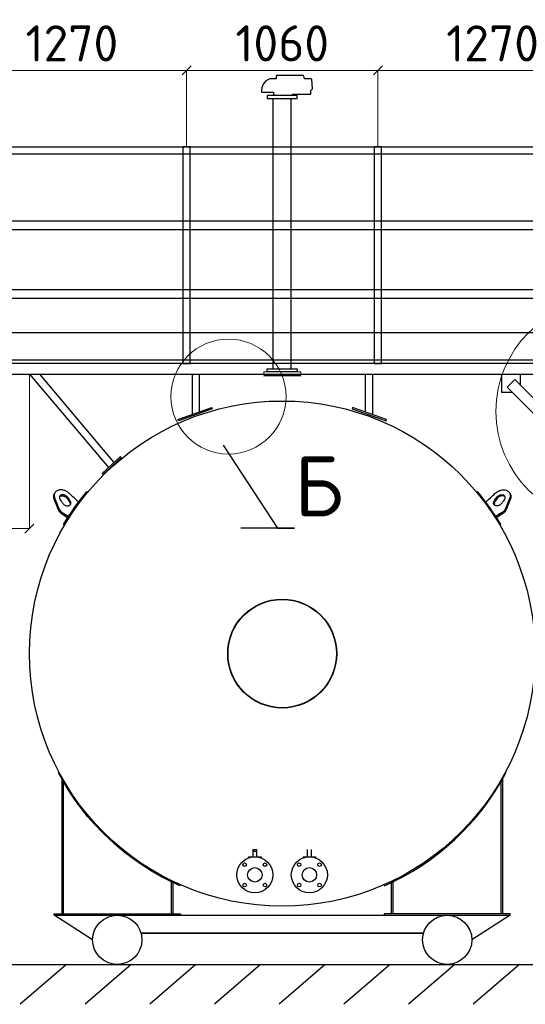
# Model space of a CAD drawing. Header units: millimetres. Extents: x -34827 to 118056, y 11959 to 116489.
# Tile 91 of 105: x 74155 to 76955, y 83027 to 88484. Entities that reach past the tile are written whole.
import ezdxf
from ezdxf import colors
from ezdxf.entities.mleader import LeaderData, LeaderLine
from ezdxf.math import Vec2, Vec3

# ---------------------------------------------------------------- set-up
doc = ezdxf.new("R2010")
doc.units = ezdxf.units.MM
doc.linetypes.add('K5LT32775', pattern=[0])
doc.layers.add('SV-DIM-MECH', color=7, linetype='Continuous')
doc.layers.add('Резервуар', color=7, linetype='Continuous')
doc.layers.add('Размеры', color=7, linetype='Continuous', lineweight=15)
doc.styles.get("Standard").update_dxf_attribs({"font": 'isocpeur.ttf'})
doc.styles.add('Геннадий 1000', font='isocpeur.ttf', dxfattribs={"height": 300})
doc.dimstyles.new('Размер 1000', dxfattribs={"dimtxt": 300, "dimasz": 50, "dimexe": 0.18, "dimexo": 0.0625, "dimgap": 50, "dimtad": 1, "dimdec": 0, "dimrnd": 1, "dimzin": 0, "dimdsep": 46, "dimtxsty": 'Standard', "dimblk": 'OBLIQUE', "dimcen": -0.09, "dimclrd": 5, "dimclre": 5, "dimclrt": 5, "dimadec": 0, "dimazin": 0, "dimtfac": 1, "dimtdec": 0, "dimtofl": 0, "dimtmove": 0, "dimatfit": 3, "dimldrblk": 'OBLIQUE', "dimfxl": 1, "dimtolj": 1, "dimtzin": 0, "dimlwd": 13, "dimlwe": 13, "dimarcsym": 0})

# ---------------------------------------------------------------- blocks, each defined once
blk = doc.blocks.new('_Oblique')
at = {"color": 0, "linetype": 'ByBlock', "lineweight": -2}
blk.add_line((-0.5, -0.5), (0.5, 0.5), dxfattribs=at)
blk = doc.blocks.new('*D227')
at = {"layer": 'Defpoints', "color": 0, "transparency": 16777216}
for p in [(76139.1744477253, 88203.19527927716), (75079.17444772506, 87778.85125811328), (76139.1744477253, 87778.85125811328)]:
    blk.add_point(p, dxfattribs=at)
at = {"layer": 'SV-DIM-MECH', "color": 5, "lineweight": 13, "transparency": 16777216}
for p, q in [((75079.17444772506, 87778.91375811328), (75079.17444772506, 88203.37527927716)), ((75079.17444772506, 88203.19527927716), (76139.1744477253, 88203.19527927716)), ((76139.1744477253, 87778.91375811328), (76139.1744477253, 88203.37527927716))]:
    blk.add_line(p, q, dxfattribs=at)
at = {"layer": 'SV-DIM-MECH', "color": 5, "lineweight": 13, "transparency": 16777216, "xscale": 50, "yscale": 50, "zscale": 50, "rotation": 180}
blk.add_blockref('_Oblique', (75079.17444772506, 88203.19527927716), dxfattribs=at)
at = {"layer": 'SV-DIM-MECH', "color": 5, "lineweight": 13, "transparency": 16777216, "xscale": 50, "yscale": 50, "zscale": 50}
blk.add_blockref('_Oblique', (76139.1744477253, 88203.19527927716), dxfattribs=at)
at = {"layer": 'SV-DIM-MECH', "color": 5, "transparency": 16777216, "insert": (75609.17444772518, 88353.19527927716), "char_height": 200, "attachment_point": 5}
blk.add_mtext('\\A1;1060', dxfattribs=at)
blk = doc.blocks.new('*D151')
at = {"layer": 'Defpoints', "color": 0, "transparency": 16777216}
for p in [(75079.17444772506, 88203.19527927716), (73809.17444772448, 87778.85125811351), (75079.17444772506, 87778.85125811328)]:
    blk.add_point(p, dxfattribs=at)
at = {"layer": 'SV-DIM-MECH', "color": 5, "lineweight": 13, "transparency": 16777216}
for p, q in [((73809.17444772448, 87778.91375811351), (73809.17444772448, 88203.37527927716)), ((73809.17444772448, 88203.19527927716), (75079.17444772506, 88203.19527927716)), ((75079.17444772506, 87778.91375811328), (75079.17444772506, 88203.37527927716))]:
    blk.add_line(p, q, dxfattribs=at)
at = {"layer": 'SV-DIM-MECH', "color": 5, "lineweight": 13, "transparency": 16777216, "xscale": 50, "yscale": 50, "zscale": 50, "rotation": 180}
blk.add_blockref('_Oblique', (73809.17444772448, 88203.19527927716), dxfattribs=at)
at = {"layer": 'SV-DIM-MECH', "color": 5, "lineweight": 13, "transparency": 16777216, "xscale": 50, "yscale": 50, "zscale": 50}
blk.add_blockref('_Oblique', (75079.17444772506, 88203.19527927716), dxfattribs=at)
at = {"layer": 'SV-DIM-MECH', "color": 5, "transparency": 16777216, "insert": (74444.17444772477, 88353.19527927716), "char_height": 200, "attachment_point": 5}
blk.add_mtext('\\A1;1270', dxfattribs=at)
blk = doc.blocks.new('*D152')
at = {"layer": 'Defpoints', "color": 0, "transparency": 16777216}
for p in [(77409.17444772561, 88203.19527927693), (76139.1744477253, 87778.85125811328), (77409.17444772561, 87778.85125811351)]:
    blk.add_point(p, dxfattribs=at)
at = {"layer": 'SV-DIM-MECH', "color": 5, "lineweight": 13, "transparency": 16777216}
for p, q in [((76139.1744477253, 87778.91375811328), (76139.1744477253, 88203.37527927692)), ((76139.1744477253, 88203.19527927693), (77409.17444772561, 88203.19527927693)), ((77409.17444772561, 87778.91375811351), (77409.17444772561, 88203.37527927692))]:
    blk.add_line(p, q, dxfattribs=at)
at = {"layer": 'SV-DIM-MECH', "color": 5, "lineweight": 13, "transparency": 16777216, "xscale": 50, "yscale": 50, "zscale": 50, "rotation": 180}
blk.add_blockref('_Oblique', (76139.1744477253, 88203.19527927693), dxfattribs=at)
at = {"layer": 'SV-DIM-MECH', "color": 5, "lineweight": 13, "transparency": 16777216, "xscale": 50, "yscale": 50, "zscale": 50}
blk.add_blockref('_Oblique', (77409.17444772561, 88203.19527927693), dxfattribs=at)
at = {"layer": 'SV-DIM-MECH', "color": 5, "transparency": 16777216, "insert": (76774.17444772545, 88353.19527927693), "char_height": 200, "attachment_point": 5}
blk.add_mtext('\\A1;1270', dxfattribs=at)
blk = doc.blocks.new('_None')
blk = doc.blocks.new('*D230')
at = {"layer": 'Defpoints', "color": 0, "transparency": 16777216}
for p in [(73409.17444772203, 86518.85125811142), (74209.17444772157, 86518.85125811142), (74209.17444772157, 85663.98005041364)]:
    blk.add_point(p, dxfattribs=at)
at = {"layer": 'SV-DIM-MECH', "color": 5, "lineweight": 13, "transparency": 16777216}
for p, q in [((73409.17444772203, 86518.78875811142), (73409.17444772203, 85663.80005041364)), ((74209.17444772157, 86518.78875811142), (74209.17444772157, 85663.80005041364)), ((73409.17444772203, 85663.98005041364), (74209.17444772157, 85663.98005041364))]:
    blk.add_line(p, q, dxfattribs=at)
at = {"layer": 'SV-DIM-MECH', "color": 5, "lineweight": 13, "transparency": 16777216, "xscale": 50, "yscale": 50, "zscale": 50, "rotation": 180}
blk.add_blockref('_Oblique', (73409.17444772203, 85663.98005041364), dxfattribs=at)
at = {"layer": 'SV-DIM-MECH', "color": 5, "lineweight": 13, "transparency": 16777216, "xscale": 50, "yscale": 50, "zscale": 50}
blk.add_blockref('_Oblique', (74209.17444772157, 85663.98005041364), dxfattribs=at)
at = {"layer": 'SV-DIM-MECH', "color": 5, "transparency": 16777216, "insert": (73809.1744477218, 85788.98005041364), "char_height": 150, "attachment_point": 5}
blk.add_mtext('\\A1;800', dxfattribs=at)

msp = doc.modelspace()

# ---------------------------------------------------------------- linework, layer by layer
at = {"color": 6}
for p, q in [((75559.17444446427, 86548.3852601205), (75559.17444446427, 88048.3852601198)), ((75659.1744444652, 86548.3852601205), (75659.1744444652, 88048.3852601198))]:
    msp.add_line(p, q, dxfattribs=at)
at = {"lineweight": 30}
for p, q in [((74209.17444772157, 86518.85125811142), (74647.41137779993, 86002.62244094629)), ((74265.74299021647, 86518.85125811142), (74676.80130183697, 86029.80105940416)), ((74712.6762910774, 86062.9768050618), (74611.53638855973, 85969.44669528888)), ((74718.30246618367, 86057.35062995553), (74617.162563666, 85963.82052018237)), ((74718.07428629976, 86057.13961838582), (74712.44811119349, 86062.76579349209)), ((74617.162563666, 85963.82052018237), (74611.53638855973, 85969.44669528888))]:
    msp.add_line(p, q, dxfattribs=at)
at = {"color": 6, "linetype": 'K5LT32775'}
msp.add_lwpolyline([(75656.95512781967, 88065.05192678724), (75668.78906828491, 88072.44814020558), (75767.50596679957, 88072.44814020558), (75767.50596679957, 88092.51696193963), (75773.0230105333, 88097.72750368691), (75775.65488165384, 88100.21315995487, 0.2294751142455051), (75777.07332698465, 88103.94956590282), (75772.75761933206, 88152.68828274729, 0.3885762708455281), (75768.19214933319, 88156.86735361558), (75767.7863051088, 88156.86735361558), (75733.44322183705, 88156.86735361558), (75729.31262961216, 88171.02938315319), (75728.93832400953, 88172.31271656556, 0.333333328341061), (75724.53832403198, 88175.61271648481), (75580.2530737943, 88175.61271648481, 0.414213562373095), (75575.66974046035, 88171.02938315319), (75575.66974046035, 88156.86735361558), (75539.74112589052, 88156.86735361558, 0.3446318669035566), (75494.67849453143, 88082.21135077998), (75561.3937611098, 88082.21135077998), (75561.3937611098, 88065.05192678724)], format="xyb", dxfattribs=at)
at = {"color": 6}
for points in [[(75525.84111113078, 88048.3852601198), (75692.50777779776, 88048.3852601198), (75692.50777779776, 88065.05192678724), (75525.84111113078, 88065.05192678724)], [(75525.84111113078, 86548.3852601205), (75692.50777779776, 86548.3852601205), (75692.50777779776, 86531.71859345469), (75525.84111113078, 86531.71859345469)]]:
    msp.add_lwpolyline(points, close=True, dxfattribs=at)
at = {"lineweight": 30}
for points in [[(69549.17444772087, 87778.85125810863), (85309.17444772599, 87778.85125810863)], [(75760.35133787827, 87778.85125811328), (75860.35133787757, 87778.85125811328)], [(85309.17444772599, 87738.85125811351), (69549.17444772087, 87738.85125811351)], [(75860.35133787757, 87738.85125811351), (75760.35133787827, 87738.85125811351)], [(69549.17444772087, 87368.85125811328), (85309.17444772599, 87368.85125811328)], [(75760.35133787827, 87368.85125811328), (75860.35133787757, 87368.85125811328)], [(85309.17444772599, 87318.85125811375), (69549.17444772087, 87318.85125811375)], [(75860.35133787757, 87318.85125811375), (75760.35133787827, 87318.85125811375)], [(69549.17444772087, 86988.85125811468), (85309.17444772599, 86988.85125811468)], [(75760.35133787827, 86988.85125811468), (75860.35133787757, 86988.85125811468)], [(85309.17444772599, 86938.85125811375), (69549.17444772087, 86938.85125811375)], [(75860.35133787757, 86938.85125811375), (75760.35133787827, 86938.85125811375)], [(85309.17444772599, 86748.85125811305), (69549.17444772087, 86748.85125811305), (69549.17444772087, 86598.85125811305), (85309.17444772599, 86598.85125811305)], [(85309.17444772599, 86578.85125811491), (69509.17444772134, 86578.85125811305), (69509.17444772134, 86518.85125811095), (85309.17444772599, 86518.85125811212)], [(74414.10524899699, 83247.85125811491), (74158.59658333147, 83026.79251186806)], [(74772.53850865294, 83247.85125811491), (74517.02984298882, 83026.79251186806)], [(75130.9717683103, 83247.85125811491), (74875.4631026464, 83026.79251186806)], [(75489.40502796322, 83247.85125811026), (75233.89636229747, 83026.79251186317)], [(75847.83828761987, 83247.85125811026), (75592.32962195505, 83026.79251186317)], [(76206.27154728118, 83247.85125811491), (75950.76288161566, 83026.79251186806)], [(76564.70480693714, 83247.85125811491), (76309.19614127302, 83026.79251186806)], [(76923.13806659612, 83247.85125811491), (76667.6294009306, 83026.79251186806)]]:
    msp.add_lwpolyline(points, dxfattribs=at)
for points in [[(75059.17444772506, 87778.85125811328), (75059.17444772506, 86578.85125811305), (75099.17444772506, 86578.85125811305), (75099.17444772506, 87778.85125811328)], [(76119.17444772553, 87778.85125811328), (76119.17444772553, 86578.85125811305), (76159.17444772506, 86578.85125811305), (76159.17444772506, 87778.85125811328)]]:
    msp.add_lwpolyline(points, close=True, dxfattribs=at)
at = {"color": 6}
msp.add_lwpolyline([(75509.17444772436, 86516.73999097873), (75509.17444772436, 86510.74854998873)], dxfattribs=at)
at = {"layer": 'Размеры', "lineweight": 30}
msp.add_lwpolyline([(76883.9432397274, 86418.85125811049), (76826.3696465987, 86418.85125811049), (76826.3696465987, 86518.85125811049), (76926.3696465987, 86518.85125811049), (76926.3696465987, 86461.27766498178)], dxfattribs=at)
msp.add_lwpolyline([(76855.15644316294, 86447.63805467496), (77305.15644316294, 85997.63805467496), (77347.582850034, 86040.06446154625), (76897.582850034, 86490.06446154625)], close=True, dxfattribs=at)
at = {"layer": 'Размеры'}
for centre, radius in [((77409.17444772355, 86313.46306152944), 616.4749448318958), ((75311.45911697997, 86395.33044555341), 318.6841159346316)]:
    msp.add_circle(centre, radius, dxfattribs=at)
at = {"layer": 'Резервуар', "color": 6, "linetype": 'K5LT32775', "lineweight": 20}
for p, q in [((75711.52822803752, 86531.71859345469), (75506.82066089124, 86531.71859345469)), ((75506.82066089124, 86516.73999097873), (75506.82066089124, 86531.71859345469)), ((75711.52822803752, 86516.73999097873), (75506.82066089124, 86516.73999097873)), ((75506.82066089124, 86510.74854998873), (75711.52822803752, 86510.74854998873)), ((75506.82066089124, 86510.74854998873), (75506.82066089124, 86508.85125811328)), ((75532.28428509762, 86516.73999097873), (75535.28000559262, 86513.74427048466)), ((75532.28428509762, 86510.74854998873), (75535.28000559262, 86513.74427048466)), ((75535.28000559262, 86513.74427048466), (75683.06888333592, 86513.74427048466)), ((75686.06460383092, 86516.73999097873), (75683.06888333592, 86513.74427048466)), ((75686.06460383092, 86510.74854998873), (75683.06888333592, 86513.74427048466)), ((75711.52822803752, 86516.73999097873), (75711.52822803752, 86531.71859345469)), ((75711.52822803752, 86510.74854998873), (75711.52822803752, 86508.85125811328))]:
    msp.add_line(p, q, dxfattribs=at)
at = {"layer": 'Резервуар', "color": 6, "linetype": 'K5LT32775', "lineweight": 30}
for p, q in [((74387.9190982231, 84276.57817681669), (74387.9190982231, 83528.83984584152)), ((74395.90768595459, 84262.62973166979), (74395.90768595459, 83528.83984584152)), ((74995.05176584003, 83706.07904022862), (74995.05176584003, 83528.83984584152)), ((75003.04035357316, 83702.22978676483), (75003.04035357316, 83528.83984584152)), ((76215.3085418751, 83528.83984584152), (76215.3085418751, 83702.22978676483)), ((76223.29712960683, 83528.83984584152), (76223.29712960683, 83706.07904022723))]:
    msp.add_line(p, q, dxfattribs=at)
at = {"layer": 'Резервуар', "color": 6, "lineweight": 30}
for p, q in [((75447.41594206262, 83844.3599564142), (75447.41594206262, 83884.3599564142)), ((75447.41594206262, 83884.3599564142), (75467.41594206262, 83884.3599564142)), ((75467.41594206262, 83884.3599564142), (75467.41594206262, 83844.3599564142)), ((75749.50285864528, 83844.3599564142), (75749.50285864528, 83884.3599564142)), ((75769.50285864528, 83884.3599564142), (75769.50285864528, 83844.3599564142)), ((75447.41594206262, 83876.3599564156), (75467.41594206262, 83876.3599564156))]:
    msp.add_line(p, q, dxfattribs=at)
at = {"layer": 'Резервуар', "color": 6}
for p, q in [((75422.45160540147, 83844.3599564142), (75492.35174805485, 83844.3599564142)), ((75422.45160540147, 83844.3599564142), (75422.45160540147, 83837.90605409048)), ((75492.35174805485, 83844.3599564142), (75492.35174805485, 83837.90605409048)), ((75724.53852198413, 83844.3599564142), (75794.4386646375, 83844.3599564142)), ((75724.53852198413, 83844.3599564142), (75724.53852198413, 83837.90605409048)), ((75794.4386646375, 83844.3599564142), (75794.4386646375, 83837.90605409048))]:
    msp.add_line(p, q, dxfattribs=at)
at = {"layer": 'Резервуар', "lineweight": 30}
msp.add_line((68320.73983482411, 83247.85125811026), (86175.44490890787, 83247.85125811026), dxfattribs=at)
for points in [[(75109.8877144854, 86518.85125811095), (75109.8877144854, 86296.19999332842)], [(75149.83065314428, 86518.85125811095), (75149.83065314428, 86310.12118642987)], [(76068.51824230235, 86518.85125811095), (76068.51824230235, 86310.12118642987)], [(76108.46118096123, 86518.85125811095), (76108.46118096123, 86296.19999332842)], [(75033.87248924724, 86261.26799966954), (75030.7157128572, 86268.60641208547), (75219.30454826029, 86334.33471557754), (75221.3928326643, 86326.62390484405), (75033.87248924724, 86261.26799966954)], [(76184.47640620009, 86261.26799966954), (76187.63318259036, 86268.60641208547), (75999.04434718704, 86334.33471557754), (75996.95606278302, 86326.62390484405), (76184.47640620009, 86261.26799966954)]]:
    msp.add_lwpolyline(points, dxfattribs=at)
at = {"layer": 'Резервуар', "color": 6}
for points in [[(74403.93252046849, 85683.17713519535), (74398.3982643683, 85686.44795625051, -0.03552760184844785), (74527.23274144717, 85869.50594960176), (74532.20978510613, 85865.37209765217)], [(76814.41636846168, 85683.17713519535), (76819.95062456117, 85686.44795625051, 0.03552760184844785), (76691.11614748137, 85869.50594960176), (76686.13910382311, 85865.37209765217)], [(75044.8870305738, 83689.62119788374), (75042.4686559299, 83684.13016300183, -0.1685574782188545), (74370.16452249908, 84308.9865830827), (74374.32961534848, 84311.19742197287), (74370.16452249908, 84308.9865830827)], [(76173.46186487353, 83689.62119788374), (76175.88023951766, 83684.13016300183, 0.1685574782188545), (76848.18437294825, 84308.9865830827), (76844.01928009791, 84311.19742197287), (76848.18437294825, 84308.9865830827)]]:
    msp.add_lwpolyline(points, format="xyb", dxfattribs=at)
at = {"layer": 'Резервуар', "color": 6, "linetype": 'K5LT32775', "lineweight": 30}
for points in [[(76830.42979722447, 83528.83984584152), (76830.42979722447, 83749.71651708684), (76830.42979722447, 84276.57817681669)], [(76822.44120949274, 83528.83984584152), (76822.44120949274, 83756.20333712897), (76822.44120949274, 84262.62973166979)], [(74345.97901262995, 83520.85125811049), (74345.97901262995, 83528.83984584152), (75044.98043916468, 83528.83984584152), (75044.98043916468, 83520.85125811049)], [(76872.36988281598, 83520.85125811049), (76872.36988281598, 83528.83984584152), (76173.36845628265, 83528.83984584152), (76173.36845628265, 83520.85125811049)]]:
    msp.add_lwpolyline(points, dxfattribs=at)
at = {"layer": 'Резервуар', "color": 6, "lineweight": 30}
for points in [[(74558.98009859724, 83384.67023593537), (74558.98009859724, 83384.67023593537), (74345.97901262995, 83520.85125811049), (76872.36988281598, 83520.85125811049), (76659.36879685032, 83384.67023593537), (76659.36879685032, 83384.67023593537)], [(74827.21835023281, 83420.79918963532), (74827.21835023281, 83420.79918963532), (76391.3252670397, 83420.79918963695), (76391.3252670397, 83420.79918963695), (74827.21835023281, 83420.79918963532)]]:
    msp.add_lwpolyline(points, dxfattribs=at)
for centre, radius in [((75609.17444772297, 84970.86267038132), 1400.000000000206), ((75609.17444772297, 84970.86267038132), 300.0000000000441), ((75457.401676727, 83744.21244430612), 100.0000000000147), ((75759.48859330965, 83744.21244430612), 100.0000000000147), ((75400.91383115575, 83800.70028987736), 10.00000000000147), ((75457.401676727, 83744.21244430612), 40.00000000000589), ((75513.88952230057, 83800.70028987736), 10.00000000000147), ((75703.0007477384, 83800.70028987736), 10.00000000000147), ((75759.48859330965, 83744.21244430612), 40.00000000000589), ((75815.97643888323, 83800.70028987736), 10.00000000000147), ((75400.91383115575, 83687.72459873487), 10.00000000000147), ((75513.88952230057, 83687.72459873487), 10.00000000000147), ((75703.0007477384, 83687.72459873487), 10.00000000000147), ((75815.97643888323, 83687.72459873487), 10.00000000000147), ((74695.6744477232, 83384.35125811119), 136.5000000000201), ((76522.86916955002, 83384.35125810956), 136.5000000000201)]:
    msp.add_circle(centre, radius, dxfattribs=at)
at = {"layer": 'Резервуар', "color": 6}
msp.add_circle((75609.17444772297, 84970.86267038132), 302.0000000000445, dxfattribs=at)
for points, knots in [([(74348.80684742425, 85859.22614794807), (74348.27359140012, 85858.74565494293), (74347.0207300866, 85857.61675799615), (74345.12942526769, 85853.871744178), (74342.92947414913, 85848.27593589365), (74342.17447349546, 85840.4680598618), (74343.02713739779, 85832.2561068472), (74344.90823781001, 85826.9394464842), (74345.87874394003, 85824.19645017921), (74353.39767576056, 85805.742068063), (74360.91660758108, 85787.28768594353), (74368.43553940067, 85768.83330382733), (74370.77688257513, 85764.45553487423), (74375.46331981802, 85755.69298367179), (74383.43405582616, 85749.75856063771), (74387.42261360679, 85746.78897424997), (74399.49710199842, 85738.89133583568), (74411.57159038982, 85730.99369742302), (74421.89930037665, 85724.23858561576)], [0, 0, 0, 0, 0.02137420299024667, 0.05021773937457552, 0.1241548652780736, 0.2011757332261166, 0.2828193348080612, 0.3698346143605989, 0.3698346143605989, 0.3698346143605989, 1.369834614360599, 1.369834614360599, 1.369834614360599, 1.516792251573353, 1.663985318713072, 1.663985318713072, 1.663985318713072, 2.663985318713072, 2.663985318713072, 2.663985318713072, 2.663985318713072]), ([(74481.45071459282, 85810.59378840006), (74464.54565820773, 85826.52380752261), (74448.24643791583, 85842.00559256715), (74431.94721762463, 85857.48737761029), (74429.29501774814, 85859.79866475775), (74424.0455319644, 85864.37338370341), (74415.18585199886, 85869.81922616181), (74405.94406563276, 85874.08366207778), (74396.4507905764, 85876.98602233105), (74387.02939864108, 85878.45473491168), (74377.97119927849, 85878.43038351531), (74369.56356585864, 85876.902900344), (74362.07762484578, 85873.8980769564), (74355.77512317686, 85869.49148750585), (74351.87188905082, 85864.93905077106), (74348.90990356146, 85859.86602810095), (74346.83397758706, 85854.16473969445), (74346.03526935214, 85846.3940358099), (74346.90043053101, 85838.17145419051), (74348.77974906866, 85832.85630926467), (74349.74933588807, 85830.11409481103), (74357.2682677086, 85811.65971269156), (74364.78719952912, 85793.20533057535), (74372.30613134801, 85774.75094845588), (74374.64747452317, 85770.37317950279), (74379.33391176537, 85761.61062829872), (74387.30464777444, 85755.6762052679), (74391.29320555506, 85752.70661887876), (74403.36769394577, 85744.8089804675), (74415.44218233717, 85736.91134205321), (74425.73121167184, 85730.18153034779)], [0, 0, 0, 0, 1, 1, 1, 1.105385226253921, 1.208588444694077, 1.310678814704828, 1.410065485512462, 1.505394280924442, 1.595698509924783, 1.680556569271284, 1.760242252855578, 1.835822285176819, 1.909112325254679, 1.937955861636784, 2.011892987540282, 2.088913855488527, 2.170557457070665, 2.257572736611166, 2.257572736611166, 2.257572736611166, 3.257572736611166, 3.257572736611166, 3.257572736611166, 3.404530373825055, 3.551723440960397, 3.551723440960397, 3.551723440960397, 4.551723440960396, 4.551723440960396, 4.551723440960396, 4.551723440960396]), ([(76736.89817433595, 85810.59378840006), (76753.80323072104, 85826.52380752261), (76770.10245101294, 85842.00559256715), (76786.40167130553, 85857.48737761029), (76789.0538711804, 85859.79866475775), (76794.30335696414, 85864.37338370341), (76803.16303692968, 85869.81922616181), (76812.4048232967, 85874.08366207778), (76821.89809835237, 85876.98602233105), (76831.31949028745, 85878.45473491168), (76840.37768964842, 85878.43038351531), (76848.78532307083, 85876.902900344), (76856.27126408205, 85873.8980769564), (76862.5737657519, 85869.49148750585), (76866.47699987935, 85864.93905077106), (76869.4389853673, 85859.86602810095), (76871.51491134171, 85854.16473969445), (76872.3136195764, 85846.3940358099), (76871.44845839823, 85838.17145419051), (76869.56913985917, 85832.85630926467), (76868.59955303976, 85830.11409481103), (76861.08062121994, 85811.65971269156), (76853.56168940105, 85793.20533057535), (76846.04275758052, 85774.75094845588), (76843.70141440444, 85770.37317950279), (76839.01497716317, 85761.61062829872), (76831.04424115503, 85755.6762052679), (76827.05568337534, 85752.70661887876), (76814.981194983, 85744.8089804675), (76802.90670659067, 85736.91134205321), (76792.61767725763, 85730.18153034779)], [0, 0, 0, 0, 1, 1, 1, 1.105385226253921, 1.208588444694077, 1.310678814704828, 1.410065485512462, 1.505394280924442, 1.595698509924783, 1.680556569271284, 1.760242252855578, 1.835822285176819, 1.909112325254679, 1.937955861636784, 2.011892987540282, 2.088913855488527, 2.170557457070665, 2.257572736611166, 2.257572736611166, 2.257572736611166, 3.257572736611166, 3.257572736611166, 3.257572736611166, 3.404530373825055, 3.551723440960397, 3.551723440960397, 3.551723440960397, 4.551723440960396, 4.551723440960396, 4.551723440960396, 4.551723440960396]), ([(76869.54204150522, 85859.22614794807), (76870.07529752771, 85858.74565494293), (76871.32815884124, 85857.61675799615), (76873.21946366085, 85853.871744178), (76875.4194147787, 85848.27593589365), (76876.17441543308, 85840.4680598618), (76875.32175153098, 85832.2561068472), (76873.44065111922, 85826.9394464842), (76872.4701449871, 85824.19645017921), (76864.95121316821, 85805.742068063), (76857.43228134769, 85787.28768594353), (76849.91334952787, 85768.83330382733), (76847.57200635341, 85764.45553487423), (76842.88556911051, 85755.69298367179), (76834.91483310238, 85749.75856063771), (76830.92627532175, 85746.78897424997), (76818.85178693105, 85738.89133583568), (76806.77729853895, 85730.99369742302), (76796.44958855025, 85724.23858561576)], [0, 0, 0, 0, 0.02137420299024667, 0.05021773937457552, 0.1241548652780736, 0.2011757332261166, 0.2828193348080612, 0.3698346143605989, 0.3698346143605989, 0.3698346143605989, 1.369834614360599, 1.369834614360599, 1.369834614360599, 1.516792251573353, 1.663985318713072, 1.663985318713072, 1.663985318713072, 2.663985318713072, 2.663985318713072, 2.663985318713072, 2.663985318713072])]:
    msp.add_open_spline(points, degree=3, knots=knots, dxfattribs=at)
for points in [[(74380.27658636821, 85822.16961382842), (74377.11196888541, 85827.89745567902), (74375.55250058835, 85833.70401574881), (74375.70200208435, 85839.20272600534), (74377.78991232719, 85844.65234624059), (74381.34288518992, 85848.13595580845), (74386.21933668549, 85850.5966363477), (74392.09462016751, 85851.6248516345), (74398.57759238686, 85851.1521488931), (74405.23665360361, 85849.20999800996), (74411.62848106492, 85845.92769643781), (74417.32754293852, 85841.52376131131), (74422.16859264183, 85835.99011847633), (74433.7007766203, 85819.57263832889), (74436.8653941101, 85813.84479648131), (74438.42486241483, 85808.03823640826), (74438.42486241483, 85802.53546143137), (74436.42684261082, 85797.71473882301), (74432.63447781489, 85793.60629631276), (74427.75802631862, 85791.14561577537), (74421.88274283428, 85790.11740048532), (74415.39977061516, 85790.59010322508), (74408.74070939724, 85792.532254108), (74402.34888193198, 85795.81455568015), (74396.64982005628, 85800.21849080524), (74391.80877028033, 85805.75213373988), (74380.27658636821, 85822.16961382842)], [(76838.07230256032, 85822.16961382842), (76841.23692004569, 85827.89745567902), (76842.79638834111, 85833.70401574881), (76842.64688684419, 85839.20272600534), (76840.55897660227, 85844.65234624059), (76837.00600373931, 85848.13595580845), (76832.12955224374, 85850.5966363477), (76826.25426876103, 85851.6248516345), (76819.7712965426, 85851.1521488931), (76813.11223532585, 85849.20999800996), (76806.72040786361, 85845.92769643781), (76801.02134599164, 85841.52376131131), (76796.18029628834, 85835.99011847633), (76784.6481123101, 85819.57263832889), (76781.48349481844, 85813.84479648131), (76779.9240265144, 85808.03823640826), (76779.9240265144, 85802.53546143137), (76781.92204631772, 85797.71473882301), (76785.71441111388, 85793.60629631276), (76790.59086261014, 85791.14561577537), (76796.46614609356, 85790.11740048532), (76802.94911831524, 85790.59010322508), (76809.60817953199, 85792.532254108), (76816.00000699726, 85795.81455568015), (76821.69906887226, 85800.21849080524), (76826.5401186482, 85805.75213373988), (76838.07230256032, 85822.16961382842)], [(74376.10581720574, 85840.96260531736), (74380.73333465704, 85844.07207374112), (74386.34179527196, 85845.55062926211), (74392.68325308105, 85845.53869082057), (74399.33552957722, 85844.03705320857), (74405.8557536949, 85841.14568699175), (74411.80984567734, 85837.05708303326), (74416.80141564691, 85832.04343753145), (74429.83018467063, 85813.6549937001), (74432.99480216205, 85807.92715184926), (74434.55427046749, 85802.12059177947), (74434.40476897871, 85796.62188151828), (74433.98032355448, 85795.01894419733)], [(76842.2430717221, 85840.96260531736), (76837.6155542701, 85844.07207374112), (76832.00709365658, 85845.55062926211), (76825.66563584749, 85845.53869082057), (76819.01335935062, 85844.03705320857), (76812.49313523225, 85841.14568699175), (76806.53904325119, 85837.05708303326), (76801.54747328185, 85832.04343753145), (76788.51870425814, 85813.6549937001), (76785.35408676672, 85807.92715184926), (76783.79461846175, 85802.12059177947), (76783.94411995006, 85796.62188151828), (76784.36856537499, 85795.01894419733)]]:
    msp.add_spline(points, degree=3, dxfattribs=at)

# ---------------------------------------------------------------- dimensions: what is measured, and where the dimension line sits
at = {"layer": 'SV-DIM-MECH'}
for base, p1, p2, picture, middle in [((75079.17444772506, 88203.19527927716), (73809.17444772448, 87778.85125811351), (75079.17444772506, 87778.85125811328), '*D151', (74444.17444772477, 88353.19527927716)), ((76139.1744477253, 88203.19527927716), (75079.17444772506, 87778.85125811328), (76139.1744477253, 87778.85125811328), '*D227', (75609.17444772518, 88353.19527927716)), ((77409.17444772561, 88203.19527927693), (76139.1744477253, 87778.85125811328), (77409.17444772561, 87778.85125811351), '*D152', (76774.17444772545, 88353.19527927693))]:
    dim = msp.add_linear_dim(base=base, p1=p1, p2=p2, dimstyle='Размер 1000', override={"dimtxt": 200}, dxfattribs=at)
    dim.commit()
    dim.dimension.update_dxf_attribs({"geometry": picture, "text_midpoint": middle})
dim = msp.add_aligned_dim(p1=(73409.17444772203, 86518.85125811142), p2=(74209.17444772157, 86518.85125811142), distance=-854.8712076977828, dimstyle='Размер 1000', override={"dimtxt": 150}, dxfattribs=at)
dim.commit()
dim.dimension.update_dxf_attribs({"geometry": '*D230', "text_midpoint": (73809.1744477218, 85788.98005041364)})

# ---------------------------------------------------------------- leaders
at = {"layer": 'Размеры'}
ml = msp.add_multileader_mtext('Standard', dxfattribs=at)
ml.set_content('Б', color=256, style='Геннадий 1000')
ml.set_leader_properties(color=5)
ml.set_arrow_properties(name='NONE')
ml.build(insert=Vec2(0, 0))
ml.multileader.update_dxf_attribs({"text_left_attachment_type": 6, "text_right_attachment_type": 6, "arrow_head_size": 100})
ctx = ml.context
ctx.base_point, ctx.char_height, ctx.arrow_head_size, ctx.landing_gap_size, ctx.plane_origin = Vec3(75676.75647132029, 85665.42458114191), 333.3333333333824, 100, 0, Vec3(75224.34793866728, 86545.72360386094)
ctx.left_attachment, ctx.right_attachment = 6, 6
notes = []
notes.append((ctx, [(1, (1, 1, 0), (75583.917221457, 85665.42458114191), (1, 0), 92.83924986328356, [(0, [(75282.12542382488, 86126.19743483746)], 0, [])])]))
ctx.mtext.insert, ctx.mtext.flow_direction = Vec3(75676.75647132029, 86065.42458114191), 5
for ctx, leaders in notes:
    for number, flags, end, landing, length, lines in leaders:
        leader = LeaderData()
        leader.index, (leader.has_last_leader_line, leader.has_dogleg_vector, leader.attachment_direction) = number, flags
        leader.last_leader_point, leader.dogleg_vector, leader.dogleg_length = Vec3(end), Vec3(landing), length
        for number, points, colour, breaks in lines:
            line = LeaderLine()
            line.index, line.vertices, line.color, line.breaks = number, Vec3.list(points), colors.encode_raw_color(colour), breaks
            leader.lines.append(line)
        ctx.leaders.append(leader)

doc.saveas('drawing.dxf')
